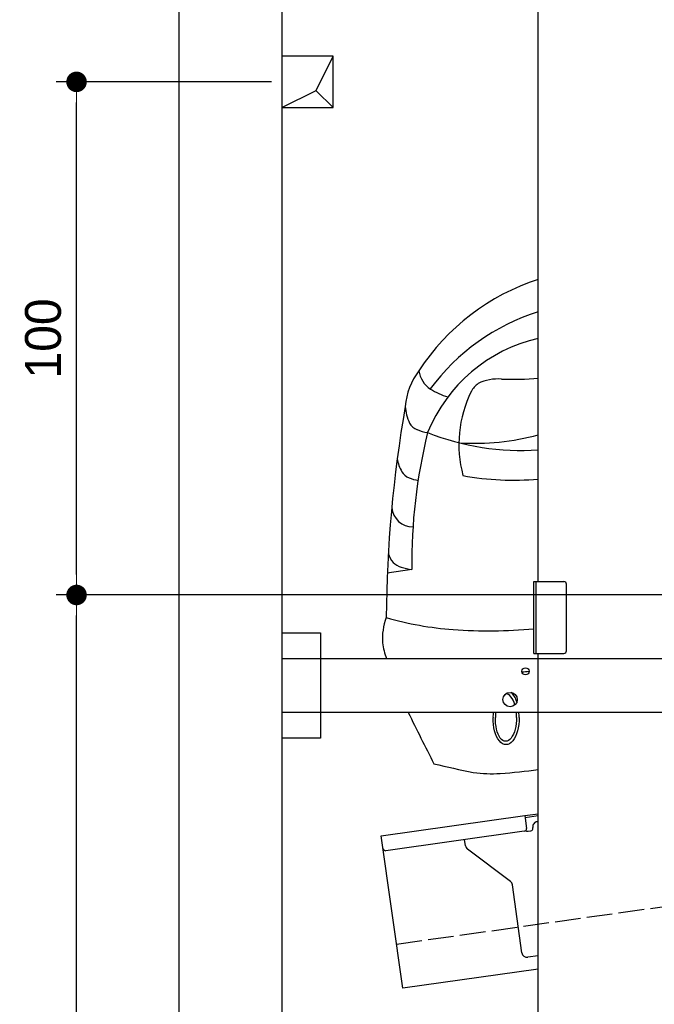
# Model space of a CAD drawing. Extents: x -311 to 6440, y -844 to 6274.
# Tile 2 of 6: x -311 to 926, y 1052 to 2971. Entities that reach past the tile are written whole.
import ezdxf

# ---------------------------------------------------------------- set-up
doc = ezdxf.new("R2010")
doc.units = 0
doc.header["$LTSCALE"] = 10
doc.header["$MEASUREMENT"] = 0
doc.linetypes.add('GEN3', pattern=[6.25, 5, -1.25])
doc.layers.get('0').update_dxf_attribs({"linetype": 'CONTINUOUS'})
doc.layers.get('DEFPOINTS').update_dxf_attribs({"linetype": 'CONTINUOUS'})
for name, color, linetype in [('3', 6, 'GEN3'), ('BREAKTHROUGH', 1, 'CONTINUOUS'), ('CAR', 1, 'CONTINUOUS'), ('SICHTBARE_KANTEN_DIN_', 7, 'CONTINUOUS')]:
    doc.layers.add(name, color=color, linetype=linetype)
doc.layers.add('AM_0', color=7, linetype='CONTINUOUS', lineweight=30)
doc.layers.add('AM_5', color=3, linetype='CONTINUOUS', lineweight=15)
doc.dimstyles.new('KLAUS_DXF', dxfattribs={"dimscale": 20, "dimtxt": 3.5, "dimasz": 2, "dimexe": 2, "dimexo": 1, "dimgap": 1.5, "dimtad": 1, "dimlfac": 0.1, "dimdsep": 46, "dimtxsty": 'Standard', "dimblk": 'DOT', "dimcen": 2, "dimclrd": 256, "dimclre": 256, "dimclrt": 2, "dimadec": 0, "dimazin": 0, "dimtfac": 1, "dimtmove": 2, "dimatfit": 3, "dimfxl": 1, "dimtolj": 1, "dimarcsym": 0})

# ---------------------------------------------------------------- blocks, each defined once
blk = doc.blocks.new('_DOT')
at = {"color": 0, "linetype": 'ByBlock'}
blk.add_line((-0.5, 0), (-1, 0), dxfattribs=at)
at = {"color": 0, "linetype": 'ByBlock', "const_width": 0.5}
blk.add_lwpolyline([(-0.25, 0, 1), (0.25, 0, 1)], format="xyb", close=True, dxfattribs=at)
blk = doc.blocks.new('*D8')
at = {"layer": 'AM_5', "lineweight": -2, "transparency": 16777216}
for p, q in [((5479.5, 1850), (-240.5, 1850)), ((-200.5, -260), (-200.5, 1810)), ((179.5, -300), (-240.5, -300))]:
    blk.add_line(p, q, dxfattribs=at)
at = {"layer": 'DEFPOINTS', "color": 0, "transparency": 16777216}
for p in [(-200.5, 1850), (5499.5, 1850), (199.5, -300)]:
    blk.add_point(p, dxfattribs=at)
at = {"layer": 'AM_5', "lineweight": -2, "transparency": 16777216, "xscale": 40, "yscale": 40, "zscale": 40}
for p, rotation in [((-200.5, 1850), 90), ((-200.5, -300), 270)]:
    blk.add_blockref('_DOT', p, dxfattribs=dict(at, rotation=rotation))
at = {"layer": 'AM_5', "color": 2, "transparency": 16777216, "insert": (-265.5, 775), "char_height": 70, "attachment_point": 5, "rotation": 90}
blk.add_mtext('\\A1;215', dxfattribs=at)
blk = doc.blocks.new('*D9')
at = {"layer": 'AM_5', "lineweight": -2, "transparency": 16777216}
for p, q in [((179.5, 2850), (-240.5, 2850)), ((-200.5, 1890), (-200.5, 2810)), ((5479.5, 1850), (-240.5, 1850))]:
    blk.add_line(p, q, dxfattribs=at)
at = {"layer": 'DEFPOINTS', "color": 0, "transparency": 16777216}
for p in [(-200.5, 2850), (199.5, 2850), (5499.5, 1850)]:
    blk.add_point(p, dxfattribs=at)
at = {"layer": 'AM_5', "lineweight": -2, "transparency": 16777216, "xscale": 40, "yscale": 40, "zscale": 40}
for p, rotation in [((-200.5, 2850), 90), ((-200.5, 1850), 270)]:
    blk.add_blockref('_DOT', p, dxfattribs=dict(at, rotation=rotation))
at = {"layer": 'AM_5', "color": 2, "transparency": 16777216, "insert": (-265.5, 2350), "char_height": 70, "attachment_point": 5, "rotation": 90}
blk.add_mtext('\\A1;100', dxfattribs=at)
blk = doc.blocks.new('Car200VanEG')
at = {"layer": 'CAR'}
blk.add_line((26432.8, 4023.8), (26384.9, 4016.7), dxfattribs=at)
for centre, radius, start, end in [((26814, 4171.7), 438.7, 107.8556, 146.9237), ((26800.8, 4131.9), 412.1, 107.1272, 143.7193), ((26747.4, 4175.7), 306.2, 102.8175, 157.9473), ((26550.8, 4331.7), 131.2, 142.7448, 175.5704), ((26500.5, 4420.5), 55, 189.8578, 234.9767), ((26600.1, 4311.4), 83.8, 84.8476, 116.7886), ((26625.4, 5091.8), 697.2, 268.5377, 274.4416), ((26547, 4502), 148.6, 238.3311, 252.7511), ((26585.2, 4352.5), 40.7, 124.1752, 153.831), ((26755.7, 4267.5), 231.2, 153.5382, 195.1863), ((28870.2, 3914.3), 2487.3, 170.1022, 179.6325), ((26513.9, 4348.8), 94.2, 184.2237, 204.83), ((26452.9, 4322.3), 27.7, 208.0769, 248.7725), ((27491.7, 4036.8), 1059, 166.1283, 180.7005), ((26475.3, 4373.1), 83.2, 247.1377, 261.8995), ((26646.8, 4756.6), 500.7, 248.5366, 273.741), ((26556.4, 4730.2), 460.4, 266.1945, 285.4943), ((26479.3, 4251.9), 75.9, 189.1962, 209.5831), ((26438.5, 4230.2), 29.7, 211.9315, 248.3068), ((26463.5, 4292.2), 96.6, 248.1135, 258.9389), ((26631.3, 4750.3), 552.3, 259.6977, 274.9966), ((26434.9, 4148.3), 41.4, 185.2341, 270.157), ((26430.7, 4067.2), 45.4, 195.2382, 220.4111), ((26421.4, 4063.2), 35.9, 225.1865, 255.2963), ((26465.7, 4216.3), 195.3, 254.1184, 260.2849), ((26493.2, 3888.6), 117.8, 159.3194, 183.8724), ((26559.2, 4538.8), 633.6, 253.8548, 265.8675), ((26583.5, 4910.7), 1006.3, 266.0124, 274.9594), ((26515.3, 3900.6), 141, 188.1152, 200.8264), ((46053.4, 13517.8), 21926, 206.46796, 206.76111), ((27248.6, 6970.5), 3413.9, 256.9193, 258.238), ((26588, 3893.9), 268, 262.4338, 273.6968), ((26517.9, 4865.8), 1242.4, 274.0347, 277.4722)]:
    blk.add_arc(centre, radius, start, end, dxfattribs=at)
for major_axis, ratio, start_param, end_param in [((-1, 44.1), 0.466142, 5.236347, 6.256771), ((-0.1, -50.8), 0.500238, 2.161796, 2.736969), ((-0.1, -50.8), 0.500238, 4.558414, 4.755891), ((-1, 44.1), 0.466142, 7.66479, 7.89262), ((-1, 44.1), 0.466142, 4.653289, 4.881118), ((-0.1, -50.8), 0.500238, 1.529499, 1.726976)]:
    blk.add_ellipse((26616.5, 3737.6), major_axis=major_axis, ratio=ratio, start_param=start_param, end_param=end_param, dxfattribs=at)
at = {"layer": 'CAR', "extrusion": (0, 0, -1)}
for major_axis, ratio, start_param, end_param in [((-0.1, 50.8), 0.500238, 1.529499, 4.755891), ((-1, -44.1), 0.466142, 4.653289, 7.89262)]:
    blk.add_ellipse((26616.5, 3733.3), major_axis=major_axis, ratio=ratio, start_param=start_param, end_param=end_param, dxfattribs=at)
at = {"layer": 'CAR'}
blk.add_open_spline([(26647.5, 3824.3), (26652.2, 3824.7), (26656.8, 3825.1), (26661.4, 3825.5)], degree=3, dxfattribs=at)

msp = doc.modelspace()

# ---------------------------------------------------------------- linework, layer by layer
for p, q in [((-0.481, -599.995), (-0.481, 5950.005)), ((699.991, 1876.226), (699.991, 3746.226)), ((690.991, 1876.226), (749.991, 1876.226)), ((690.991, 1736.226), (690.991, 1876.226)), ((694.991, 1876.226), (694.991, 1736.226)), ((754.991, 1741.226), (754.991, 1871.226)), ((199.991, 1776.226), (274.991, 1776.226)), ((199.991, 1776.226), (274.991, 1776.226)), ((274.991, 1776.226), (274.991, 1571.226)), ((274.991, 1776.226), (274.991, 1571.226)), ((690.991, 1736.226), (749.991, 1736.226)), ((699.991, -293.774), (699.991, 1736.226)), ((199.991, 1726.226), (1039.968, 1726.226)), ((1039.968, 1621.226), (199.991, 1621.226)), ((274.991, 1571.226), (199.991, 1571.226)), ((274.991, 1571.226), (199.991, 1571.226)), ((673.507, 1419.919), (699.991, 1423.641)), ((393.756, 1380.602), (673.507, 1419.919)), ((673.507, 1419.919), (676.986, 1395.162)), ((699.991, 1419.601), (674.063, 1415.957)), ((672.731, 1389.515), (402.883, 1351.59)), ((680.297, 1389.568), (685.248, 1390.264)), ((689.504, 1395.911), (689.364, 1396.901)), ((435.508, 1083.522), (393.756, 1380.602)), ((558.024, 1361.419), (556.374, 1373.162)), ((645.648, 1291.723), (561.909, 1354.825)), ((668.162, 1152.573), (649.533, 1285.128)), ((699.991, 1146.948), (679.456, 1144.062)), ((699.991, 1120.692), (435.508, 1083.522))]:
    msp.add_line(p, q)
for centre, radius in [((674.991, 1701.226), 7), ((644.991, 1646.226), 14)]:
    msp.add_circle(centre, radius)
for centre, radius, start, end in [((749.991, 1871.226), 5, 0, 90), ((749.991, 1741.226), 5, 270, 0), ((699.267, 1398.293), 10, 98, 188), ((672.035, 1394.466), 5, 278, 8), ((679.601, 1394.519), 5, 221.236717, 278), ((684.552, 1395.215), 5, 278, 8), ((402.187, 1356.541), 5, 188, 278), ((567.927, 1362.811), 10, 188, 233), ((639.63, 1283.736), 10, 8, 53), ((678.065, 1153.965), 10, 188, 278)]:
    msp.add_arc(centre, radius, start, end)
at = {"layer": '3'}
msp.add_line((423.4, 1169.675), (5430.808, 1873.42), dxfattribs=at)
at = {"layer": 'BREAKTHROUGH'}
for p, q in [((267.09, 2832.957), (299.717, 2900.005)), ((267.09, 2832.957), (299.717, 2900.005)), ((199.717, 2800.005), (267.09, 2832.957)), ((199.717, 2800.005), (267.09, 2832.957)), ((266.872, 2832.85), (299.717, 2800.005)), ((266.872, 2832.85), (299.717, 2800.005))]:
    msp.add_line(p, q, dxfattribs=at)
msp.add_lwpolyline([(299.717, 2900.005), (199.717, 2900.005), (199.717, 2800.005), (299.717, 2800.005)], close=True, dxfattribs=at)
msp.add_lwpolyline([(299.717, 2900.005), (199.717, 2900.005), (199.717, 2800.005), (299.717, 2800.005)], close=True, dxfattribs=at)
at = {"layer": 'SICHTBARE_KANTEN_DIN_'}
msp.add_line((199.444, 5750.005), (200.014, -300), dxfattribs=at)

# ---------------------------------------------------------------- block references
at = {"layer": 'AM_0'}
msp.add_blockref('Car200VanEG', (-25979.454, -2124.214), dxfattribs=at)

# ---------------------------------------------------------------- dimensions: what is measured, and where the dimension line sits
at = {"layer": 'AM_5'}
for base, p1, p2, override, picture, middle in [((-200.481, 2850.005), (5499.51, 1850.005), (199.51, 2850.005), {"dimpost": '', "dimtol": 0, "dimlim": 0, "dimtp": 0, "dimtm": 0, "dimtfac": 1, "dimtdec": 2, "dimtolj": 1, "dimtzin": 7}, '*D9', (-265.481, 2350.005)), ((-200.481, 1850.005), (199.51, -299.995), (5499.51, 1850.005), {"dimtol": 0, "dimlim": 0, "dimtp": 0, "dimtm": 0, "dimtfac": 1, "dimtdec": 2, "dimtolj": 1, "dimtzin": 7}, '*D8', (-265.481, 775.005))]:
    dim = msp.add_linear_dim(base=base, p1=p1, p2=p2, angle=90, dimstyle='KLAUS_DXF', override=override, dxfattribs=at)
    dim.commit()
    dim.dimension.update_dxf_attribs({"geometry": picture, "text_midpoint": middle})

doc.saveas('drawing.dxf')
